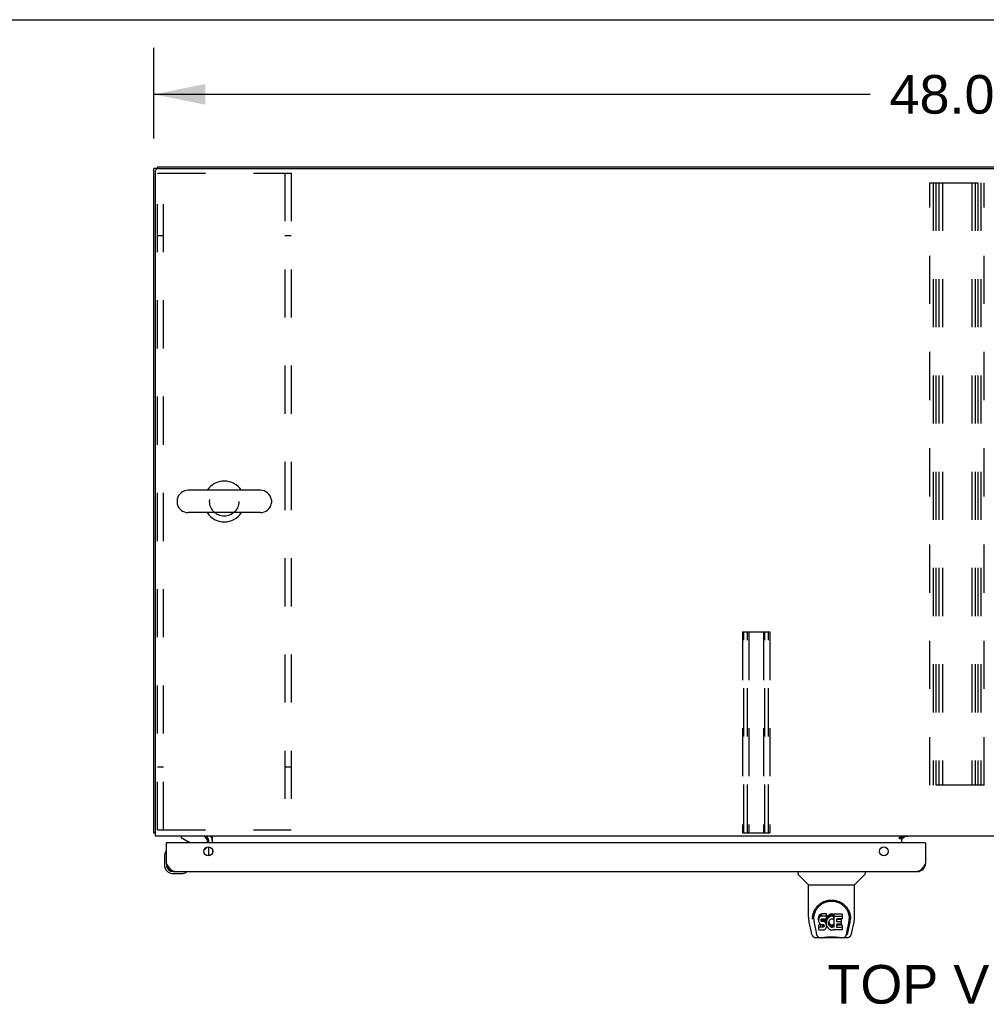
# Model space of a CAD drawing. Header units: inches. Extents: x 0 to 262, y 0 to 169.
# Tile 13 of 18: x 58 to 86, y 140 to 169. Entities that reach past the tile are written whole.
import ezdxf

# ---------------------------------------------------------------- set-up
doc = ezdxf.new("R2010")
doc.units = ezdxf.units.IN
doc.header["$LTSCALE"] = 14.384615
doc.header["$MEASUREMENT"] = 0
doc.linetypes.add('HIDDEN', pattern=[0.2, 0.1, -0.1])
doc.layers.get('0').update_dxf_attribs({"linetype": 'CONTINUOUS'})
for name, color, linetype in [('02___PRT_ALL_AXES', 7, 'CONTINUOUS'), ('DEFAULT_2', 8, 'HIDDEN'), ('DIMENSIONS', 7, 'CONTINUOUS')]:
    doc.layers.add(name, color=color, linetype=linetype)
doc.styles.get("Standard").update_dxf_attribs({"font": 'arial.ttf'})
doc.dimstyles.new('DIMSTYLE_1', dxfattribs={"dimtxt": 1.153846, "dimasz": 1.538462, "dimexe": 0.09, "dimexo": 0.07, "dimgap": 0.0375, "dimtad": 0, "dimtih": 1, "dimtoh": 1, "dimzin": 4, "dimdsep": 46, "dimtxsty": 'Standard', "dimblk": '_FILLED', "dimblk1": '_FILLED', "dimblk2": '_FILLED', "dimcen": 0.09, "dimazin": 1, "dimtfac": 1, "dimtdec": 3, "dimtofl": 0, "dimtmove": 0, "dimatfit": 3, "dimldrblk": '_FILLED', "dimfxl": 1, "dimtolj": 1, "dimtzin": 4, "dimarcsym": 0})

# ---------------------------------------------------------------- blocks, each defined once
blk = doc.blocks.new('_FILLED')
at = {"color": 0, "linetype": 'ByBlock'}
blk.add_solid([(0, 0), (-1, 0.2), (-1, -0.2)], dxfattribs=at)
blk = doc.blocks.new('*D1')
at = {"layer": 'DIMENSIONS', "color": 2, "linetype": 'Continuous'}
for p, q in [((61.584, 165.684), (61.584, 168.385)), ((109.584, 165.798), (109.584, 168.385)), ((61.584, 167.001), (82.992, 167.001)), ((109.584, 167.001), (88.177, 167.001))]:
    blk.add_line(p, q, dxfattribs=at)
at = {"layer": 'DIMENSIONS', "color": 2, "linetype": 'Continuous', "xscale": 1.5384615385, "yscale": 1.5384615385, "zscale": 1.5384615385, "rotation": 180}
blk.add_blockref('_FILLED', (61.584, 167.001), dxfattribs=at)
at = {"layer": 'DIMENSIONS', "color": 2, "linetype": 'Continuous', "xscale": 1.5384615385, "yscale": 1.5384615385, "zscale": 1.5384615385}
blk.add_blockref('_FILLED', (109.584, 167.001), dxfattribs=at)
at = {"layer": 'DIMENSIONS', "color": 2, "linetype": 'Continuous', "insert": (85.584, 167.577), "char_height": 1.1538, "width": 4.03203, "attachment_point": 2, "line_spacing_factor": 0.9}
blk.add_mtext('48.00', dxfattribs=at)

msp = doc.modelspace()

# ---------------------------------------------------------------- linework, layer by layer
at = {"color": 7, "linetype": 'Continuous'}
for p, q in [((0, 169.231), (261.538, 169.231)), ((61.688, 164.784), (61.584, 164.784)), ((61.688, 164.836), (61.688, 164.783)), ((61.688, 164.836), (109.48, 164.836)), ((64.768, 155.17), (62.608, 155.17)), ((62.278, 154.874), (62.278, 154.798)), ((65.098, 154.874), (65.098, 154.798)), ((64.768, 154.502), (62.608, 154.502)), ((61.636, 144.94), (61.584, 144.94)), ((62.401, 144.836), (62.401, 144.797)), ((62.401, 144.797), (62.64, 144.659)), ((83.938, 144.801), (83.87, 144.801)), ((83.938, 144.756), (83.938, 144.801)), ((83.939, 144.755), (84.01, 144.825)), ((61.979, 144.632), (61.959, 144.632)), ((63.079, 144.405), (63.159, 144.486)), ((63.188, 144.632), (63.188, 144.679)), ((84.627, 144.632), (84.647, 144.632)), ((61.899, 144.237), (61.899, 143.981)), ((61.946, 144.373), (61.944, 144.366)), ((61.959, 144.024), (61.959, 143.981)), ((62.162, 143.718), (62.419, 143.718)), ((62.548, 143.763), (62.554, 143.765)), ((80.831, 143.778), (80.831, 143.715)), ((81.14, 143.39), (80.842, 143.688)), ((82.529, 143.39), (82.827, 143.688)), ((82.838, 143.778), (82.838, 143.715)), ((81.146, 143.384), (82.523, 143.384)), ((81.146, 142.412), (81.146, 143.384)), ((82.523, 142.413), (82.523, 143.384)), ((81.271, 142.443), (81.27, 142.38)), ((81.45, 142.416), (81.448, 142.392)), ((81.448, 142.325), (81.448, 142.392)), ((81.455, 142.439), (81.45, 142.416)), ((81.45, 142.349), (81.45, 142.416)), ((81.465, 142.462), (81.455, 142.439)), ((81.455, 142.372), (81.455, 142.439)), ((81.465, 142.395), (81.455, 142.372)), ((81.478, 142.481), (81.465, 142.462)), ((81.465, 142.395), (81.465, 142.462)), ((81.478, 142.414), (81.465, 142.395)), ((81.487, 142.489), (81.478, 142.481)), ((81.478, 142.414), (81.478, 142.481)), ((81.487, 142.422), (81.478, 142.414)), ((81.496, 142.496), (81.487, 142.489)), ((81.487, 142.422), (81.487, 142.489)), ((81.496, 142.429), (81.487, 142.422)), ((81.518, 142.506), (81.496, 142.496)), ((81.496, 142.429), (81.496, 142.496)), ((81.518, 142.439), (81.496, 142.429)), ((81.541, 142.513), (81.518, 142.506)), ((81.518, 142.439), (81.518, 142.506)), ((81.541, 142.446), (81.518, 142.439)), ((81.681, 142.513), (81.541, 142.513)), ((81.541, 142.446), (81.541, 142.513)), ((81.681, 142.446), (81.541, 142.446)), ((81.683, 142.47), (81.681, 142.513)), ((81.681, 142.446), (81.681, 142.513)), ((81.683, 142.403), (81.681, 142.446)), ((81.682, 142.379), (81.683, 142.403)), ((81.683, 142.403), (81.683, 142.47)), ((81.695, 142.392), (81.689, 142.371)), ((81.704, 142.413), (81.695, 142.392)), ((81.695, 142.325), (81.695, 142.392)), ((81.715, 142.432), (81.704, 142.413)), ((81.704, 142.346), (81.704, 142.413)), ((81.728, 142.451), (81.715, 142.432)), ((81.715, 142.366), (81.715, 142.432)), ((81.742, 142.467), (81.728, 142.451)), ((81.728, 142.384), (81.728, 142.451)), ((81.742, 142.4), (81.728, 142.384)), ((81.759, 142.483), (81.742, 142.467)), ((81.742, 142.4), (81.742, 142.467)), ((81.759, 142.416), (81.742, 142.4)), ((81.777, 142.495), (81.759, 142.483)), ((81.759, 142.416), (81.759, 142.483)), ((81.777, 142.429), (81.759, 142.416)), ((81.797, 142.504), (81.777, 142.495)), ((81.777, 142.429), (81.777, 142.495)), ((81.797, 142.438), (81.777, 142.429)), ((81.819, 142.509), (81.797, 142.504)), ((81.797, 142.438), (81.797, 142.504)), ((81.819, 142.442), (81.797, 142.438)), ((81.841, 142.511), (81.819, 142.509)), ((81.819, 142.442), (81.819, 142.509)), ((81.841, 142.445), (81.819, 142.442)), ((81.841, 142.511), (81.864, 142.511)), ((81.841, 142.445), (81.841, 142.511)), ((81.864, 142.444), (81.841, 142.445)), ((81.875, 142.509), (81.864, 142.511)), ((81.864, 142.444), (81.864, 142.511)), ((81.875, 142.443), (81.864, 142.444)), ((81.885, 142.506), (81.875, 142.509)), ((81.875, 142.443), (81.875, 142.509)), ((81.885, 142.439), (81.875, 142.443)), ((81.905, 142.422), (81.879, 142.354)), ((81.904, 142.494), (81.885, 142.506)), ((81.885, 142.439), (81.885, 142.506)), ((81.904, 142.427), (81.885, 142.439)), ((81.904, 142.494), (81.904, 142.427)), ((81.906, 142.49), (81.906, 142.424)), ((81.914, 142.511), (82.151, 142.511)), ((81.914, 142.119), (81.914, 142.511)), ((81.914, 142.444), (82.151, 142.444)), ((82.156, 142.506), (82.156, 142.365)), ((82.398, 142.443), (82.399, 142.38)), ((81.161, 142.269), (81.226, 141.964)), ((81.308, 142.37), (81.308, 142.347)), ((81.317, 142.249), (81.374, 141.956)), ((81.45, 142.349), (81.448, 142.325)), ((81.448, 142.325), (81.449, 142.301)), ((81.449, 142.301), (81.453, 142.278)), ((81.455, 142.372), (81.45, 142.349)), ((81.451, 142.039), (81.451, 142.181)), ((81.453, 142.278), (81.461, 142.256)), ((81.515, 142.186), (81.455, 142.186)), ((81.455, 142.119), (81.455, 142.186)), ((81.515, 142.119), (81.455, 142.119)), ((81.461, 142.256), (81.474, 142.235)), ((81.474, 142.235), (81.491, 142.218)), ((81.491, 142.218), (81.51, 142.205)), ((81.51, 142.205), (81.522, 142.201)), ((81.575, 142.186), (81.515, 142.186)), ((81.515, 142.119), (81.515, 142.186)), ((81.575, 142.12), (81.515, 142.119)), ((81.519, 142.314), (81.52, 142.329)), ((81.52, 142.306), (81.519, 142.314)), ((81.52, 142.329), (81.522, 142.344)), ((81.52, 142.306), (81.52, 142.329)), ((81.522, 142.299), (81.52, 142.306)), ((81.522, 142.344), (81.525, 142.35)), ((81.522, 142.299), (81.522, 142.344)), ((81.527, 142.293), (81.522, 142.299)), ((81.522, 142.201), (81.533, 142.199)), ((81.525, 142.35), (81.531, 142.355)), ((81.527, 142.293), (81.527, 142.352)), ((81.533, 142.288), (81.527, 142.293)), ((81.531, 142.355), (81.545, 142.36)), ((81.533, 142.355), (81.533, 142.356)), ((81.548, 142.351), (81.533, 142.355)), ((81.533, 142.288), (81.533, 142.355)), ((81.548, 142.284), (81.533, 142.288)), ((81.533, 142.199), (81.581, 142.198)), ((81.545, 142.36), (81.56, 142.361)), ((81.572, 142.352), (81.548, 142.351)), ((81.548, 142.284), (81.548, 142.351)), ((81.572, 142.285), (81.548, 142.284)), ((81.56, 142.361), (81.673, 142.361)), ((81.595, 142.351), (81.572, 142.352)), ((81.572, 142.285), (81.572, 142.352)), ((81.595, 142.284), (81.572, 142.285)), ((81.591, 142.188), (81.575, 142.186)), ((81.575, 142.12), (81.575, 142.186)), ((81.591, 142.121), (81.575, 142.12)), ((81.581, 142.198), (81.588, 142.198)), ((81.588, 142.198), (81.595, 142.195)), ((81.597, 142.191), (81.591, 142.188)), ((81.591, 142.121), (81.591, 142.188)), ((81.597, 142.124), (81.591, 142.121)), ((81.619, 142.346), (81.595, 142.351)), ((81.595, 142.284), (81.595, 142.351)), ((81.619, 142.279), (81.595, 142.284)), ((81.595, 142.195), (81.601, 142.191)), ((81.599, 142.193), (81.597, 142.191)), ((81.597, 142.124), (81.597, 142.191)), ((81.603, 142.13), (81.597, 142.124)), ((81.601, 142.191), (81.606, 142.185)), ((81.603, 142.13), (81.603, 142.189)), ((81.612, 142.142), (81.603, 142.13)), ((81.606, 142.185), (81.613, 142.171)), ((81.612, 142.142), (81.612, 142.173)), ((81.614, 142.148), (81.612, 142.142)), ((81.613, 142.171), (81.615, 142.156)), ((81.614, 142.148), (81.614, 142.161)), ((81.615, 142.156), (81.614, 142.148)), ((81.63, 142.341), (81.619, 142.346)), ((81.619, 142.279), (81.619, 142.346)), ((81.63, 142.274), (81.619, 142.279)), ((81.64, 142.334), (81.63, 142.341)), ((81.63, 142.274), (81.63, 142.341)), ((81.64, 142.267), (81.63, 142.274)), ((81.657, 142.317), (81.64, 142.334)), ((81.64, 142.267), (81.64, 142.334)), ((81.657, 142.25), (81.64, 142.267)), ((81.67, 142.297), (81.657, 142.317)), ((81.657, 142.25), (81.657, 142.317)), ((81.67, 142.23), (81.657, 142.25)), ((81.679, 142.275), (81.67, 142.297)), ((81.67, 142.23), (81.67, 142.297)), ((81.679, 142.208), (81.67, 142.23)), ((81.672, 142.092), (81.68, 142.114)), ((81.673, 142.361), (81.679, 142.361)), ((81.679, 142.361), (81.681, 142.367)), ((81.681, 142.271), (81.679, 142.275)), ((81.679, 142.208), (81.679, 142.275)), ((81.686, 142.185), (81.679, 142.208)), ((81.68, 142.114), (81.687, 142.137)), ((81.681, 142.367), (81.682, 142.379)), ((81.685, 142.349), (81.681, 142.304)), ((81.681, 142.238), (81.681, 142.304)), ((81.685, 142.282), (81.681, 142.238)), ((81.681, 142.238), (81.681, 142.215)), ((81.681, 142.215), (81.685, 142.193)), ((81.689, 142.371), (81.685, 142.349)), ((81.685, 142.282), (81.685, 142.349)), ((81.689, 142.304), (81.685, 142.282)), ((81.685, 142.193), (81.689, 142.171)), ((81.688, 142.161), (81.686, 142.185)), ((81.687, 142.137), (81.688, 142.161)), ((81.688, 142.161), (81.688, 142.176)), ((81.689, 142.304), (81.689, 142.371)), ((81.695, 142.325), (81.689, 142.304)), ((81.689, 142.171), (81.696, 142.15)), ((81.704, 142.346), (81.695, 142.325)), ((81.696, 142.15), (81.718, 142.111)), ((81.715, 142.366), (81.704, 142.346)), ((81.728, 142.384), (81.715, 142.366)), ((81.718, 142.111), (81.73, 142.093)), ((81.751, 142.253), (81.75, 142.226)), ((81.75, 142.226), (81.751, 142.213)), ((81.754, 142.28), (81.751, 142.253)), ((81.751, 142.213), (81.751, 142.253)), ((81.751, 142.213), (81.754, 142.2)), ((81.753, 142.273), (81.754, 142.267)), ((81.758, 142.293), (81.754, 142.28)), ((81.754, 142.267), (81.765, 142.242)), ((81.754, 142.2), (81.754, 142.267)), ((81.754, 142.2), (81.765, 142.176)), ((81.764, 142.305), (81.758, 142.293)), ((81.778, 142.328), (81.764, 142.305)), ((81.765, 142.242), (81.778, 142.219)), ((81.765, 142.176), (81.765, 142.242)), ((81.765, 142.176), (81.778, 142.152)), ((81.786, 142.338), (81.778, 142.328)), ((81.778, 142.219), (81.787, 142.209)), ((81.778, 142.152), (81.778, 142.219)), ((81.778, 142.152), (81.787, 142.142)), ((81.797, 142.346), (81.786, 142.338)), ((81.787, 142.209), (81.797, 142.2)), ((81.787, 142.142), (81.787, 142.209)), ((81.787, 142.142), (81.797, 142.134)), ((81.822, 142.356), (81.797, 142.346)), ((81.797, 142.2), (81.808, 142.193)), ((81.797, 142.134), (81.797, 142.2)), ((81.797, 142.134), (81.808, 142.126)), ((81.808, 142.193), (81.82, 142.188)), ((81.808, 142.126), (81.808, 142.193)), ((81.808, 142.126), (81.82, 142.121)), ((81.82, 142.188), (81.833, 142.186)), ((81.82, 142.121), (81.82, 142.188)), ((81.82, 142.121), (81.833, 142.119)), ((81.834, 142.359), (81.822, 142.356)), ((81.833, 142.186), (81.847, 142.185)), ((81.833, 142.119), (81.833, 142.186)), ((81.833, 142.119), (81.847, 142.118)), ((81.848, 142.359), (81.834, 142.359)), ((81.847, 142.185), (81.86, 142.187)), ((81.847, 142.118), (81.847, 142.185)), ((81.847, 142.118), (81.86, 142.12)), ((81.861, 142.356), (81.848, 142.359)), ((81.86, 142.187), (81.873, 142.191)), ((81.86, 142.12), (81.86, 142.187)), ((81.86, 142.12), (81.873, 142.124)), ((81.873, 142.351), (81.861, 142.356)), ((81.873, 142.191), (81.885, 142.197)), ((81.873, 142.124), (81.873, 142.191)), ((81.873, 142.124), (81.885, 142.13)), ((81.885, 142.197), (81.896, 142.204)), ((81.885, 142.13), (81.885, 142.197)), ((81.885, 142.13), (81.896, 142.137)), ((81.896, 142.204), (81.896, 142.137)), ((81.902, 142.203), (81.914, 142.186)), ((81.902, 142.136), (81.914, 142.119)), ((81.984, 142.356), (81.984, 142.289)), ((81.986, 142.198), (81.986, 142.12)), ((82.151, 142.361), (81.989, 142.361)), ((81.989, 142.351), (82.12, 142.351)), ((81.989, 142.284), (82.12, 142.284)), ((82.12, 142.202), (81.99, 142.202)), ((81.99, 142.183), (82.152, 142.183)), ((81.99, 142.116), (82.152, 142.116)), ((82.125, 142.347), (82.125, 142.207)), ((82.156, 142.178), (82.156, 142.039)), ((82.295, 141.956), (82.352, 142.246)), ((82.336, 141.992), (82.389, 142.262)), ((82.352, 142.246), (82.352, 142.25)), ((82.405, 142.357), (82.405, 142.358)), ((82.443, 141.964), (82.508, 142.269)), ((81.35, 141.809), (81.551, 141.809)), ((81.392, 141.888), (81.384, 141.888)), ((81.39, 141.892), (81.394, 141.883)), ((81.394, 141.882), (81.394, 141.883)), ((81.436, 141.809), (81.435, 141.809)), ((81.456, 142.035), (81.6, 142.035)), ((81.6, 142.035), (81.612, 142.036)), ((81.612, 142.036), (81.623, 142.04)), ((81.623, 142.04), (81.643, 142.054)), ((81.643, 142.054), (81.66, 142.071)), ((81.66, 142.071), (81.666, 142.081)), ((81.666, 142.081), (81.672, 142.092)), ((81.73, 142.093), (81.745, 142.076)), ((81.745, 142.076), (81.761, 142.061)), ((81.761, 142.061), (81.779, 142.047)), ((81.779, 142.047), (81.789, 142.042)), ((81.789, 142.042), (81.799, 142.039)), ((81.799, 142.039), (81.821, 142.033)), ((81.821, 142.033), (81.843, 142.03)), ((81.843, 142.03), (81.865, 142.034)), ((81.865, 142.034), (81.886, 142.04)), ((81.886, 142.04), (81.905, 142.052)), ((81.905, 142.052), (81.906, 142.052)), ((81.916, 142.052), (81.906, 142.052)), ((81.916, 142.039), (81.916, 142.052)), ((82.152, 142.035), (81.921, 142.035)), ((82.118, 141.809), (82.319, 141.809)), ((82.234, 141.809), (82.233, 141.809)), ((82.275, 141.883), (82.279, 141.892)), ((82.275, 141.882), (82.275, 141.883)), ((82.285, 141.888), (82.277, 141.888)), ((82.128, 141.798), (81.541, 141.798))]:
    msp.add_line(p, q, dxfattribs=at)
at = {"color": 3, "linetype": 'Continuous'}
for p, q in [((61.584, 144.94), (61.584, 164.784)), ((61.699, 164.784), (109.47, 164.784)), ((61.636, 144.836), (61.636, 164.721)), ((109.532, 144.836), (61.636, 144.836)), ((63.334, 144.632), (63.334, 144.836)), ((83.87, 144.806), (83.938, 144.806)), ((83.87, 144.756), (83.87, 144.806)), ((83.938, 144.756), (83.87, 144.756)), ((83.938, 144.806), (83.938, 144.836)), ((84.11, 144.825), (83.938, 144.825)), ((83.938, 144.632), (83.938, 144.756)), ((61.959, 144.024), (61.959, 144.632)), ((84.627, 144.632), (61.979, 144.632)), ((63.23, 144.632), (63.23, 144.693)), ((63.23, 144.251), (63.23, 144.513)), ((84.647, 144.632), (84.647, 144.024)), ((63.334, 144.427), (63.334, 144.337)), ((62.206, 143.778), (84.4, 143.778))]:
    msp.add_line(p, q, dxfattribs=at)
for points in [[(61.612, 144.926), (61.609, 144.926), (61.605, 144.927), (61.602, 144.928), (61.599, 144.929), (61.596, 144.929), (61.594, 144.93), (61.591, 144.931), (61.59, 144.932), (61.588, 144.933), (61.587, 144.934), (61.586, 144.936), (61.585, 144.937), (61.585, 144.938), (61.584, 144.94)], [(61.636, 144.92), (61.636, 144.92), (61.632, 144.921), (61.628, 144.922), (61.624, 144.923), (61.62, 144.924), (61.612, 144.926)], [(62.206, 143.778), (62.195, 143.778), (62.184, 143.78), (62.172, 143.783), (62.161, 143.788), (62.15, 143.793), (62.139, 143.8), (62.128, 143.808), (62.116, 143.817), (62.105, 143.827), (62.094, 143.838), (62.083, 143.85), (62.072, 143.863), (62.06, 143.877), (62.049, 143.891), (62.038, 143.906), (62.027, 143.922), (62.016, 143.938), (62.004, 143.955), (61.993, 143.972), (61.982, 143.989), (61.971, 144.007), (61.959, 144.024)], [(84.647, 144.024), (84.636, 144.007), (84.625, 143.989), (84.613, 143.972), (84.602, 143.955), (84.591, 143.938), (84.58, 143.922), (84.569, 143.906), (84.557, 143.891), (84.546, 143.877), (84.535, 143.863), (84.524, 143.85), (84.513, 143.838), (84.501, 143.827), (84.49, 143.817), (84.479, 143.808), (84.468, 143.8), (84.457, 143.793), (84.445, 143.788), (84.434, 143.783), (84.423, 143.78), (84.412, 143.778), (84.4, 143.778)]]:
    msp.add_lwpolyline(points, dxfattribs=at)
at = {"color": 7, "linetype": 'Continuous'}
for points in [[(81.264, 142.37), (81.266, 142.413), (81.274, 142.465), (81.285, 142.514), (81.301, 142.56), (81.319, 142.603), (81.341, 142.644), (81.365, 142.682), (81.392, 142.718), (81.422, 142.752), (81.454, 142.783), (81.488, 142.811), (81.525, 142.837), (81.564, 142.86), (81.605, 142.88), (81.648, 142.897), (81.692, 142.91), (81.738, 142.92), (81.785, 142.926), (81.833, 142.928), (81.88, 142.926), (81.927, 142.92), (81.973, 142.911), (82.017, 142.898), (82.06, 142.881), (82.102, 142.862), (82.141, 142.839), (82.178, 142.813), (82.212, 142.785), (82.244, 142.755), (82.274, 142.721), (82.301, 142.686), (82.326, 142.648), (82.348, 142.607), (82.367, 142.564), (82.382, 142.518), (82.394, 142.47), (82.402, 142.418), (82.405, 142.37)], [(81.308, 142.37), (81.308, 142.39), (81.309, 142.415), (81.312, 142.439), (81.316, 142.463), (81.32, 142.486), (81.326, 142.509), (81.333, 142.532), (81.341, 142.554), (81.349, 142.576), (81.359, 142.597), (81.369, 142.617), (81.38, 142.637), (81.391, 142.655), (81.404, 142.674), (81.416, 142.691), (81.429, 142.707), (81.443, 142.723), (81.457, 142.738), (81.471, 142.752), (81.486, 142.766), (81.501, 142.778), (81.516, 142.79), (81.532, 142.802), (81.547, 142.812), (81.563, 142.822), (81.579, 142.831), (81.595, 142.84)], [(81.595, 142.84), (81.611, 142.847), (81.627, 142.855), (81.643, 142.861), (81.658, 142.867), (81.674, 142.872), (81.69, 142.877), (81.706, 142.881), (81.722, 142.885), (81.738, 142.888), (81.754, 142.891), (81.77, 142.893), (81.786, 142.895), (81.802, 142.896), (81.818, 142.897), (81.834, 142.897), (81.85, 142.897), (81.866, 142.896), (81.882, 142.895), (81.898, 142.894), (81.913, 142.891), (81.929, 142.889), (81.945, 142.886), (81.961, 142.882), (81.977, 142.878), (81.993, 142.873), (82.009, 142.867), (82.025, 142.862), (82.041, 142.855), (82.057, 142.848)], [(82.057, 142.848), (82.073, 142.84), (82.089, 142.832), (82.105, 142.823), (82.121, 142.813), (82.136, 142.802), (82.152, 142.791), (82.167, 142.779), (82.182, 142.767), (82.197, 142.753), (82.211, 142.739), (82.225, 142.724), (82.239, 142.708), (82.252, 142.691), (82.265, 142.674), (82.277, 142.656), (82.289, 142.637), (82.3, 142.617), (82.31, 142.597), (82.32, 142.576), (82.328, 142.555), (82.336, 142.532), (82.343, 142.51), (82.348, 142.487), (82.353, 142.463), (82.357, 142.439), (82.36, 142.415), (82.361, 142.391), (82.361, 142.37)], [(81.146, 142.412), (81.146, 142.385), (81.149, 142.343), (81.155, 142.301), (81.161, 142.269)], [(82.508, 142.269), (82.514, 142.3), (82.52, 142.343), (82.523, 142.385), (82.523, 142.413)], [(81.264, 142.357), (81.264, 142.362), (81.264, 142.37)], [(81.308, 142.347), (81.308, 142.331), (81.309, 142.303), (81.313, 142.275), (81.317, 142.249)], [(81.455, 142.186), (81.455, 142.186), (81.454, 142.186), (81.454, 142.185), (81.454, 142.185), (81.453, 142.185), (81.453, 142.185), (81.452, 142.185), (81.452, 142.184), (81.452, 142.184), (81.451, 142.183), (81.451, 142.183), (81.451, 142.182), (81.451, 142.182), (81.451, 142.181)], [(81.455, 142.119), (81.455, 142.119), (81.454, 142.119), (81.454, 142.119), (81.454, 142.118), (81.453, 142.118), (81.453, 142.118), (81.452, 142.118), (81.452, 142.117), (81.452, 142.117), (81.451, 142.117), (81.451, 142.116), (81.451, 142.116), (81.451, 142.115), (81.451, 142.114)], [(82.352, 142.25), (82.353, 142.253), (82.354, 142.256), (82.354, 142.259), (82.355, 142.262), (82.355, 142.265), (82.356, 142.269), (82.356, 142.272), (82.357, 142.276), (82.357, 142.279), (82.357, 142.283), (82.358, 142.287), (82.358, 142.29), (82.359, 142.294), (82.359, 142.298), (82.36, 142.303), (82.36, 142.307), (82.36, 142.311), (82.36, 142.316), (82.361, 142.32), (82.361, 142.325), (82.361, 142.33), (82.361, 142.335), (82.361, 142.34), (82.361, 142.345), (82.361, 142.37)], [(82.405, 142.37), (82.405, 142.363), (82.405, 142.358)], [(81.226, 141.964), (81.229, 141.949), (81.235, 141.928), (81.24, 141.909), (81.247, 141.893), (81.253, 141.878), (81.261, 141.865), (81.269, 141.853), (81.278, 141.841), (81.289, 141.831), (81.302, 141.823), (81.316, 141.816), (81.33, 141.811), (81.346, 141.809), (81.35, 141.809)], [(81.374, 141.956), (81.376, 141.945), (81.379, 141.931), (81.383, 141.918), (81.386, 141.905), (81.39, 141.892)], [(81.394, 141.882), (81.399, 141.869), (81.405, 141.857), (81.412, 141.846), (81.418, 141.837), (81.426, 141.829), (81.434, 141.822), (81.443, 141.816), (81.452, 141.812), (81.463, 141.81), (81.47, 141.809)], [(81.551, 141.809), (81.572, 141.81), (81.594, 141.811), (81.617, 141.814), (81.642, 141.816), (81.667, 141.819), (81.694, 141.822), (81.722, 141.825), (81.75, 141.827), (81.779, 141.829), (81.808, 141.83), (81.837, 141.83), (81.866, 141.83), (81.895, 141.829), (81.924, 141.827), (81.952, 141.824), (81.979, 141.822), (82.005, 141.819), (82.03, 141.816), (82.054, 141.813), (82.077, 141.811), (82.098, 141.81), (82.118, 141.809)], [(81.551, 141.809), (81.573, 141.81), (81.6, 141.812), (81.627, 141.814), (81.655, 141.817), (81.684, 141.82), (81.713, 141.823), (81.743, 141.825), (81.773, 141.827), (81.804, 141.828), (81.834, 141.828), (81.864, 141.828), (81.895, 141.827), (81.925, 141.825), (81.955, 141.823), (81.984, 141.82), (82.041, 141.814)], [(82.041, 141.814), (82.069, 141.812), (82.096, 141.81), (82.118, 141.809)], [(82.199, 141.809), (82.206, 141.81), (82.216, 141.812), (82.226, 141.816), (82.235, 141.822), (82.243, 141.829), (82.251, 141.837), (82.257, 141.846), (82.264, 141.857), (82.27, 141.869), (82.275, 141.882)], [(82.279, 141.892), (82.283, 141.905), (82.286, 141.918), (82.29, 141.931), (82.293, 141.945), (82.295, 141.956)], [(82.319, 141.809), (82.334, 141.811), (82.347, 141.814), (82.36, 141.819), (82.371, 141.825), (82.382, 141.833), (82.391, 141.842), (82.4, 141.852), (82.407, 141.863), (82.414, 141.874), (82.42, 141.887), (82.425, 141.901), (82.431, 141.916), (82.436, 141.933), (82.441, 141.952), (82.443, 141.964)]]:
    msp.add_lwpolyline(points, dxfattribs=at)
at = {"color": 3, "linetype": 'Continuous'}
for centre in [(63.209, 144.382), (83.397, 144.382)]:
    msp.add_circle(centre, 0.133, dxfattribs=at)
for centre, radius, start, end in [((61.699, 164.721), 0.0625, 90, 180), ((63.088, 144.693), 0.142, 0, 90), ((83.988, 144.786), 0.05, 128.7209, 177.3501), ((61.979, 144.612), 0.02, 90, 180), ((84.627, 144.612), 0.02, 0, 90), ((62.206, 144.024), 0.246, 180, 270), ((84.4, 144.024), 0.246, 270, 360)]:
    msp.add_arc(centre, radius, start, end, dxfattribs=at)
at = {"color": 7, "linetype": 'Continuous'}
for centre, radius, start, end in [((63.688, 154.836), 0.61, 33.2138, 146.7862), ((62.608, 154.836), 0.334, 90, 167.5716), ((64.768, 154.836), 0.334, 12.4284, 90), ((62.435, 154.874), 0.157, 167.5716, 180), ((62.435, 154.798), 0.157, 180, 192.4284), ((62.608, 154.836), 0.334, 192.4284, 270), ((64.768, 154.836), 0.334, 270, 347.5716), ((64.942, 154.874), 0.157, 0, 12.4284), ((64.942, 154.798), 0.157, 347.5716, 360), ((63.688, 154.836), 0.61, 213.2138, 326.7862), ((63.031, 144.679), 0.157, 0, 90), ((63.088, 144.693), 0.246, 0, 35.3316), ((62.589, 144.572), 0.1, 36.5468, 59.908), ((63.088, 144.556), 0.1, 315, 332.9825), ((62.149, 144.237), 0.25, 149.1101, 180), ((61.948, 144.358), 0.015, 96.3796, 149.1101), ((61.944, 144.358), 0.015, 0, 83.6204), ((62.162, 143.981), 0.263, 180, 270), ((62.162, 143.981), 0.203, 180, 270), ((62.419, 143.968), 0.25, 270, 300.8899), ((62.539, 143.763), 0.015, 6.3796, 90), ((62.539, 143.766), 0.015, 300.8899, 353.6204), ((80.87, 143.715), 0.0394, 180, 225), ((82.799, 143.715), 0.0394, 315, 360), ((81.154, 143.404), 0.0197, 225, 270), ((82.515, 143.404), 0.0197, 270, 315), ((81.541, 141.817), 0.0197, 203.607, 270), ((82.128, 141.817), 0.0197, 270, 336.393)]:
    msp.add_arc(centre, radius, start, end, dxfattribs=at)
for centre, major_axis, ratio, start_param, end_param in [((81.834, 142.37), (0, 0.565), 0.999848, 1.129542, 1.553352), ((81.901, 142.49), (0.00448, 0), 1, 0.003891, 0.905353), ((81.901, 142.424), (0.00448, 0), 1, 0.003842, 0.905353), ((81.901, 142.424), (0, 0.00448), 1, -1.937287, -1.566955), ((82.151, 142.506), (0.00448, 0), 1, 0, 1.570796), ((82.151, 142.44), (0.00448, 0), 1, 0, 1.570796), ((81.834, 142.37), (0, 0.565), 0.999848, 4.519536, 5.157611), ((81.875, 142.355), (0.00448, 0), 1, -1.986921, -0.366491), ((81.899, 142.201), (0.00448, 0), 1, 0.594971, 2.222579), ((81.899, 142.134), (0.00448, 0), 1, 1.570796, 2.222579), ((81.899, 142.134), (0, 0.00448), 1, -0.975826, 0), ((81.989, 142.356), (0, 0.00448), 1, 0, 1.570796), ((81.989, 142.356), (0, 0.00448), 1, 1.570796, 3.141593), ((81.989, 142.289), (0, 0.00448), 1, 1.570796, 3.141593), ((81.99, 142.198), (0, 0.00448), 1, 0, 1.570796), ((81.99, 142.187), (0, 0.00448), 1, 1.570796, 3.141593), ((81.99, 142.12), (0, 0.00448), 1, 1.570796, 3.141593), ((82.12, 142.347), (0.00448, 0), 1, 0, 1.570796), ((82.12, 142.28), (0.00448, 0), 1, 0, 1.570796), ((82.12, 142.207), (0.00448, 0), 1, -1.570796, 0), ((82.151, 142.365), (0.00448, 0), 1, -1.570796, 0), ((82.152, 142.178), (0.00448, 0), 1, 0, 1.570796), ((82.152, 142.111), (0.00448, 0), 1, 0, 1.570796), ((81.456, 142.039), (0.00483, 0), 1, -3.141593, -1.570796), ((81.921, 142.039), (0, 0.00448), 1, 1.570796, 3.141593), ((82.152, 142.039), (0.00448, 0), 1, -1.570796, 0), ((82.278, 142.242), (-0.007, 0.354), 0.213027, -3.145575, -2.360177)]:
    msp.add_ellipse(centre, major_axis=major_axis, ratio=ratio, start_param=start_param, end_param=end_param, dxfattribs=at)
at = {"layer": '02___PRT_ALL_AXES', "color": 3, "linetype": 'Continuous'}
msp.add_line((84.11, 144.825), (84.11, 144.836), dxfattribs=at)
at = {"layer": '02___PRT_ALL_AXES', "color": 8, "linetype": 'HIDDEN'}
msp.add_circle((63.688, 154.836), 0.438, dxfattribs=at)
at = {"layer": 'DEFAULT_2', "color": 8, "linetype": 'HIDDEN'}
for p, q in [((61.688, 145.023), (61.688, 164.648)), ((61.688, 164.648), (65.688, 164.648)), ((61.875, 145.023), (61.875, 164.648)), ((65.501, 164.648), (65.501, 145.023)), ((65.688, 164.648), (65.688, 145.023)), ((84.772, 146.357), (84.772, 164.357)), ((84.772, 164.357), (86.397, 164.357)), ((84.876, 164.357), (84.876, 146.357)), ((84.953, 164.357), (84.953, 146.357)), ((85.043, 164.357), (85.043, 146.357)), ((85.147, 164.357), (85.147, 146.357)), ((86.022, 164.357), (86.022, 146.357)), ((86.126, 164.357), (86.126, 146.357)), ((86.203, 164.357), (86.203, 146.357)), ((86.293, 164.357), (86.293, 146.357)), ((86.397, 146.357), (86.397, 164.357)), ((61.875, 162.773), (61.688, 162.773)), ((65.688, 162.773), (65.501, 162.773)), ((79.178, 150.94), (79.178, 144.94)), ((79.178, 150.94), (79.991, 150.94)), ((79.218, 144.94), (79.218, 150.94)), ((79.326, 144.94), (79.326, 150.94)), ((79.366, 150.94), (79.366, 144.94)), ((79.803, 150.94), (79.803, 144.94)), ((79.843, 144.94), (79.843, 150.94)), ((79.951, 144.94), (79.951, 150.94)), ((79.991, 150.94), (79.991, 144.94)), ((61.875, 146.898), (61.688, 146.898)), ((65.688, 146.898), (65.501, 146.898)), ((86.397, 146.357), (84.772, 146.357)), ((61.688, 145.023), (65.688, 145.023)), ((79.178, 144.94), (79.991, 144.94))]:
    msp.add_line(p, q, dxfattribs=at)

# ---------------------------------------------------------------- texts
at = {"layer": 'DIMENSIONS', "color": 2, "linetype": 'Continuous', "insert": (85.652, 140.986), "char_height": 1.1538, "width": 7.86245, "attachment_point": 2, "line_spacing_factor": 0.9}
msp.add_mtext('TOP VIEW', dxfattribs=at)

# ---------------------------------------------------------------- dimensions: what is measured, and where the dimension line sits
at = {"layer": 'DIMENSIONS', "color": 2, "linetype": 'Continuous'}
dim = msp.add_linear_dim(base=(109.584, 167.001), p1=(61.584, 168.455), p2=(109.584, 168.455), dimstyle='DIMSTYLE_1', dxfattribs=at)
dim.commit()
dim.dimension.update_dxf_attribs({"geometry": '*D1', "text_midpoint": (85.554, 166.994), "dimtype": 160})

doc.saveas('drawing.dxf')
